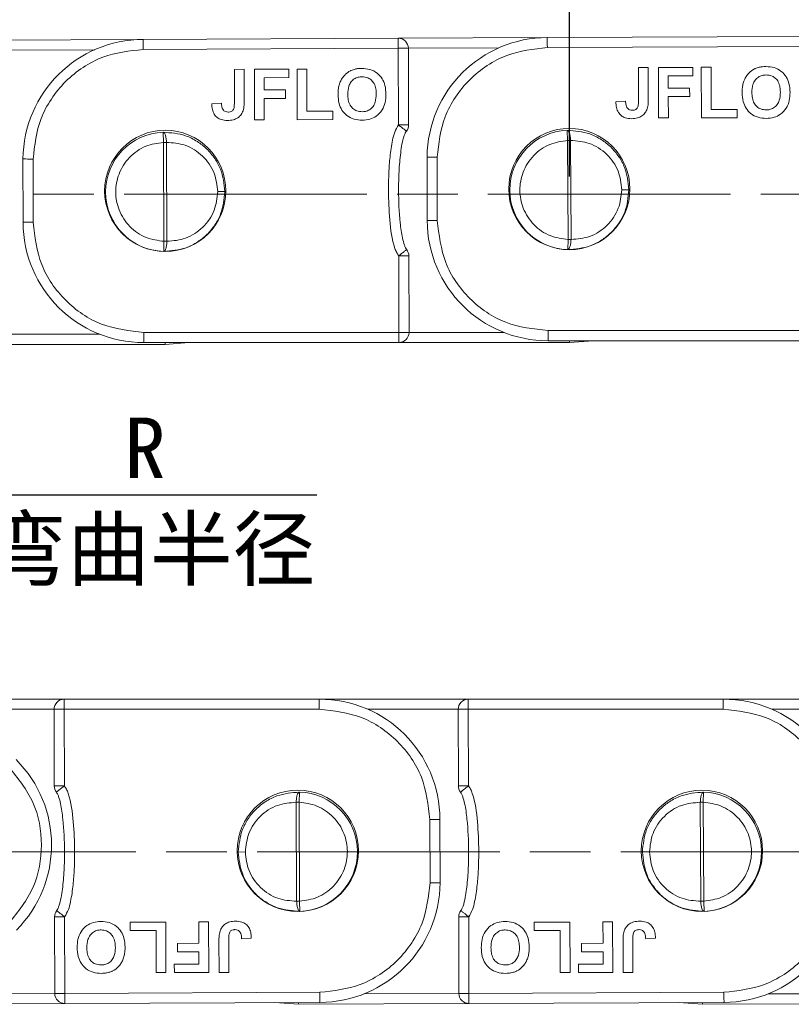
# Model space of a CAD drawing. Header units: millimetres. Extents: x 3188 to 3546, y -304 to -51.
# Tile 6 of 27: x 3307 to 3345, y -197 to -148. Entities that reach past the tile are written whole.
import ezdxf

# ---------------------------------------------------------------- set-up
doc = ezdxf.new("R2010")
doc.units = ezdxf.units.MM
doc.linetypes.add('ACAD_ISO08W100', pattern=[36, 24, -3, 6, -3])
doc.linetypes.add('CENTER', pattern=[0.6, 0.375, -0.075, 0.075, -0.075])
doc.layers.add('中心线', color=1, linetype='CENTER', lineweight=25)
doc.styles.add('18', font='仿宋_GB2312.ttf', dxfattribs={"height": 20})
doc.styles.get("Standard").update_dxf_attribs({"font": '仿宋_GB2312.ttf', "width": 0.8})
doc.dimstyles.new('ISO-10', dxfattribs={"dimtxt": 4, "dimasz": 2.5, "dimexe": 2, "dimexo": 0.625, "dimgap": 1.5, "dimtad": 1, "dimtoh": 1, "dimdsep": 46, "dimtxsty": 'Standard', "dimcen": 2.5, "dimadec": 0, "dimazin": 0, "dimtfac": 1, "dimtmove": 0, "dimatfit": 3, "dimfxl": 0, "dimarcsym": 0})

# ---------------------------------------------------------------- blocks, each defined once
blk = doc.blocks.new('*D207')
at = {"color": 0, "lineweight": -2}
for p, q in [((3333.907, -155.862), (3333.907, -138.689)), ((3353.907, -155.816), (3353.907, -138.689)), ((3351.407, -140.689), (3336.407, -140.689))]:
    blk.add_line(p, q, dxfattribs=at)
at = {"color": 0, "lineweight": 9}
for points in [[(3336.407, -140.272), (3336.407, -141.106), (3333.907, -140.689)], [(3351.407, -140.272), (3351.407, -141.106), (3353.907, -140.689)]]:
    blk.add_solid(points, dxfattribs=at)
at = {"layer": 'Defpoints', "color": 0, "lineweight": 9}
for p in [(3333.907, -140.689), (3333.907, -156.487), (3353.907, -156.441)]:
    blk.add_point(p, dxfattribs=at)
at = {"color": 0, "lineweight": 9, "insert": (3343.907, -137.189), "char_height": 4, "attachment_point": 5}
blk.add_mtext('20', dxfattribs=at)

msp = doc.modelspace()

# ---------------------------------------------------------------- linework, layer by layer
at = {"color": 7, "linetype": 'Continuous', "lineweight": 15}
for p, q in [((3325.437, -149.023), (3312.816, -149.08)), ((3332.816, -148.989), (3325.437, -149.023)), ((3325.439, -149.523), (3325.437, -149.023)), ((3345.436, -148.931), (3332.816, -148.989)), ((3312.816, -149.08), (3305.437, -149.114)), ((3312.817, -149.58), (3325.439, -149.523)), ((3325.939, -149.522), (3325.439, -149.523)), ((3325.448, -153.312), (3325.439, -149.523)), ((3325.939, -149.52), (3330.414, -149.5)), ((3325.948, -153.311), (3325.939, -149.522)), ((3332.817, -149.489), (3345.439, -149.431)), ((3305.939, -149.612), (3310.414, -149.591)), ((3337.327, -150.471), (3337.808, -150.47)), ((3337.331, -152.089), (3337.327, -150.471)), ((3337.808, -150.47), (3337.811, -152.046)), ((3338.321, -150.469), (3340.019, -150.465)), ((3338.326, -152.969), (3338.321, -150.469)), ((3340.019, -150.465), (3340.02, -150.882)), ((3340.436, -150.464), (3340.917, -150.463)), ((3340.442, -152.964), (3340.436, -150.464)), ((3340.917, -150.463), (3340.922, -152.546)), ((3317.327, -150.563), (3317.808, -150.561)), ((3317.331, -152.181), (3317.327, -150.563)), ((3317.808, -150.561), (3317.812, -152.137)), ((3318.321, -150.56), (3320.02, -150.556)), ((3318.327, -153.06), (3318.321, -150.56)), ((3320.02, -150.973), (3318.803, -150.976)), ((3318.803, -150.976), (3318.804, -151.585)), ((3320.02, -150.556), (3320.02, -150.973)), ((3320.436, -150.555), (3320.917, -150.554)), ((3320.442, -153.055), (3320.436, -150.555)), ((3320.917, -150.554), (3320.922, -152.638)), ((3340.02, -150.882), (3338.802, -150.884)), ((3338.802, -150.884), (3338.804, -151.493)), ((3338.804, -151.493), (3339.861, -151.491)), ((3339.861, -151.491), (3339.862, -151.908)), ((3318.804, -151.585), (3319.862, -151.582)), ((3319.862, -151.582), (3319.863, -151.999)), ((3339.862, -151.908), (3338.805, -151.91)), ((3338.805, -151.91), (3338.807, -152.968)), ((3316.69, -152.231), (3316.209, -152.264)), ((3319.863, -151.999), (3318.805, -152.001)), ((3318.805, -152.001), (3318.807, -153.059)), ((3336.69, -152.139), (3336.209, -152.172)), ((3320.922, -152.638), (3322.204, -152.635)), ((3322.204, -152.635), (3322.205, -153.051)), ((3338.807, -152.968), (3338.326, -152.969)), ((3342.205, -152.96), (3340.442, -152.964)), ((3340.922, -152.546), (3342.204, -152.543)), ((3342.204, -152.543), (3342.205, -152.96)), ((3318.807, -153.059), (3318.327, -153.06)), ((3322.205, -153.051), (3320.442, -153.055)), ((3325.448, -153.312), (3325.948, -153.311)), ((3313.822, -154.175), (3313.804, -153.675)), ((3333.822, -154.084), (3333.804, -153.584)), ((3313.844, -159.073), (3313.822, -154.175)), ((3313.822, -154.175), (3313.968, -154.175)), ((3313.99, -159.072), (3313.968, -154.175)), ((3333.822, -154.084), (3333.968, -154.083)), ((3333.844, -158.981), (3333.822, -154.084)), ((3333.99, -158.981), (3333.968, -154.083)), ((3326.865, -154.907), (3326.872, -158.038)), ((3327.365, -154.908), (3327.372, -158.037)), ((3306.866, -154.998), (3306.873, -158.13)), ((3307.366, -155), (3307.373, -158.129)), ((3316.858, -156.61), (3316.504, -156.612)), ((3336.857, -156.519), (3336.503, -156.52)), ((3307.373, -158.129), (3306.873, -158.13)), ((3327.372, -158.037), (3326.872, -158.038)), ((3313.831, -159.573), (3313.844, -159.073)), ((3313.844, -159.073), (3313.99, -159.072)), ((3333.831, -159.481), (3333.844, -158.981)), ((3333.844, -158.981), (3333.99, -158.981)), ((3325.962, -159.79), (3325.462, -159.791)), ((3325.471, -163.58), (3325.462, -159.791)), ((3325.971, -163.579), (3325.962, -159.79)), ((3310.667, -163.672), (3305.971, -163.672)), ((3312.851, -163.58), (3325.471, -163.58)), ((3312.851, -163.58), (3312.851, -164.08)), ((3325.471, -163.58), (3325.971, -163.579)), ((3325.471, -164.08), (3325.471, -163.58)), ((3330.667, -163.58), (3325.971, -163.58)), ((3332.85, -163.489), (3345.471, -163.489)), ((3332.85, -163.489), (3332.85, -163.989)), ((3305.471, -164.172), (3313.908, -164.172)), ((3312.851, -164.08), (3325.471, -164.08)), ((3315.079, -164.08), (3313.908, -164.172)), ((3313.908, -164.172), (3313.908, -164.08)), ((3325.471, -164.08), (3333.907, -164.08)), ((3332.85, -163.989), (3345.471, -163.989)), ((3335.079, -163.989), (3333.907, -164.08)), ((3333.907, -164.08), (3333.907, -163.989)), ((3308.905, -181.727), (3303.531, -181.727)), ((3321.526, -181.727), (3308.905, -181.727)), ((3308.905, -181.727), (3308.905, -182.227)), ((3321.526, -182.227), (3321.526, -181.727)), ((3328.905, -181.727), (3321.526, -181.727)), ((3341.526, -181.727), (3328.905, -181.727)), ((3328.905, -181.727), (3328.905, -182.227)), ((3341.526, -182.227), (3341.526, -181.727)), ((3348.905, -181.727), (3341.526, -181.727)), ((3304.031, -182.227), (3308.405, -182.227)), ((3308.905, -182.227), (3308.405, -182.228)), ((3308.405, -182.228), (3308.414, -186.017)), ((3308.905, -182.227), (3308.914, -186.016)), ((3321.526, -182.227), (3308.905, -182.227)), ((3323.93, -182.227), (3328.405, -182.227)), ((3328.905, -182.227), (3328.405, -182.228)), ((3328.405, -182.228), (3328.414, -186.017)), ((3328.905, -182.227), (3328.914, -186.016)), ((3341.526, -182.227), (3328.905, -182.227)), ((3343.93, -182.227), (3348.405, -182.227)), ((3308.414, -186.017), (3308.914, -186.016)), ((3328.414, -186.017), (3328.914, -186.016)), ((3320.545, -186.326), (3320.532, -186.826)), ((3340.545, -186.326), (3340.532, -186.826)), ((3320.387, -186.826), (3320.409, -191.724)), ((3320.532, -186.826), (3320.387, -186.826)), ((3320.532, -186.826), (3320.555, -191.723)), ((3340.387, -186.826), (3340.409, -191.724)), ((3340.532, -186.826), (3340.387, -186.826)), ((3340.532, -186.826), (3340.555, -191.723)), ((3327.004, -187.679), (3327.504, -187.678)), ((3327.011, -190.807), (3327.004, -187.679)), ((3327.511, -190.809), (3327.504, -187.678)), ((3317.519, -189.288), (3317.873, -189.287)), ((3337.519, -189.288), (3337.873, -189.287)), ((3320.555, -191.723), (3320.409, -191.724)), ((3320.555, -191.723), (3320.572, -192.223)), ((3340.555, -191.723), (3340.409, -191.724)), ((3340.555, -191.723), (3340.572, -192.223)), ((3308.929, -192.495), (3308.429, -192.496)), ((3308.429, -192.496), (3308.438, -196.286)), ((3308.929, -192.495), (3308.938, -196.284)), ((3312.172, -192.756), (3313.935, -192.752)), ((3312.173, -193.172), (3312.172, -192.756)), ((3313.935, -192.752), (3313.94, -195.252)), ((3315.569, -192.748), (3316.05, -192.747)), ((3315.572, -193.806), (3315.569, -192.748)), ((3316.05, -192.747), (3316.056, -195.247)), ((3328.929, -192.495), (3328.429, -192.496)), ((3328.429, -192.496), (3328.438, -196.286)), ((3328.929, -192.495), (3328.938, -196.284)), ((3332.172, -192.756), (3333.935, -192.752)), ((3332.173, -193.172), (3332.172, -192.756)), ((3333.935, -192.752), (3333.94, -195.252)), ((3335.569, -192.748), (3336.05, -192.747)), ((3335.572, -193.806), (3335.569, -192.748)), ((3336.05, -192.747), (3336.056, -195.247)), ((3313.455, -193.17), (3312.173, -193.172)), ((3313.46, -195.253), (3313.455, -193.17)), ((3333.455, -193.17), (3332.173, -193.172)), ((3333.46, -195.253), (3333.455, -193.17)), ((3314.514, -193.808), (3315.572, -193.806)), ((3314.515, -194.225), (3314.514, -193.808)), ((3316.569, -195.246), (3316.565, -193.67)), ((3317.046, -193.627), (3317.049, -195.245)), ((3317.687, -193.577), (3318.167, -193.543)), ((3334.514, -193.808), (3335.572, -193.806)), ((3334.515, -194.225), (3334.514, -193.808)), ((3336.569, -195.246), (3336.565, -193.67)), ((3337.046, -193.627), (3337.049, -195.245)), ((3337.687, -193.577), (3338.167, -193.543)), ((3315.573, -194.222), (3314.515, -194.225)), ((3315.574, -194.831), (3315.573, -194.222)), ((3335.573, -194.222), (3334.515, -194.225)), ((3335.574, -194.831), (3335.573, -194.222)), ((3314.356, -194.834), (3315.574, -194.831)), ((3314.357, -195.251), (3314.356, -194.834)), ((3334.356, -194.834), (3335.574, -194.831)), ((3334.357, -195.251), (3334.356, -194.834)), ((3313.94, -195.252), (3313.46, -195.253)), ((3316.056, -195.247), (3314.357, -195.251)), ((3317.049, -195.245), (3316.569, -195.246)), ((3333.94, -195.252), (3333.46, -195.253)), ((3336.056, -195.247), (3334.357, -195.251)), ((3337.049, -195.245), (3336.569, -195.246)), ((3308.438, -196.287), (3303.086, -196.311)), ((3308.438, -196.286), (3308.938, -196.284)), ((3321.559, -196.227), (3308.938, -196.284)), ((3308.938, -196.284), (3308.94, -196.784)), ((3328.438, -196.287), (3323.742, -196.308)), ((3328.438, -196.286), (3328.938, -196.284)), ((3341.559, -196.227), (3328.938, -196.284)), ((3328.938, -196.284), (3328.94, -196.784)), ((3348.438, -196.287), (3343.742, -196.308)), ((3301.918, -196.817), (3308.94, -196.784)), ((3308.94, -196.784), (3321.56, -196.727)), ((3320.504, -196.823), (3319.332, -196.737)), ((3320.504, -196.823), (3320.503, -196.732)), ((3320.504, -196.823), (3328.94, -196.784)), ((3328.94, -196.784), (3341.56, -196.727)), ((3340.504, -196.823), (3339.332, -196.737)), ((3340.504, -196.823), (3340.503, -196.732)), ((3340.504, -196.823), (3348.94, -196.784))]:
    msp.add_line(p, q, dxfattribs=at)
for centre in [(3313.908, -156.578), (3333.907, -156.487), (3320.469, -189.229), (3340.469, -189.229)]:
    msp.add_circle(centre, 3, dxfattribs=at)
for centre, radius, start, end in [((3325.439, -149.523), 0.5, 0.131, 90.2619), ((3332.829, -154.953), 5.964, 90.131, 179.5547), ((3312.83, -155.045), 5.964, 90.131, 179.5547), ((3325.448, -153.312), 0.5, 322.3184, 0.131), ((3313.908, -156.624), 2.95, 92.0062, 268.5177), ((3333.907, -156.532), 2.95, 92.0062, 268.5177), ((3313.908, -156.624), 2.95, 0.131, 0.2619), ((3333.907, -156.532), 2.95, 0.131, 0.2619), ((3312.837, -158.116), 5.964, 180.131, 270.131), ((3332.837, -158.025), 5.964, 180.131, 270.131), ((3325.462, -159.791), 0.5, 0.131, 37.9436), ((3325.471, -163.58), 0.5, 270, 0.131), ((3308.905, -182.227), 0.5, 90, 180.131), ((3321.54, -187.691), 5.964, 0.131, 90.131), ((3328.905, -182.227), 0.5, 90, 180.131), ((3341.54, -187.691), 5.964, 0.131, 90.131), ((3302.314, -188.944), 5.964, 315.1268, 45.1268), ((3308.914, -186.016), 0.5, 180.131, 217.9436), ((3328.914, -186.016), 0.5, 180.131, 217.9436), ((3320.469, -189.275), 2.95, 272.0062, 88.5177), ((3340.469, -189.275), 2.95, 272.0062, 88.5177), ((3320.469, -189.275), 2.95, 180.131, 180.2619), ((3340.469, -189.275), 2.95, 180.131, 180.2619), ((3321.547, -190.762), 5.964, 270.131, 359.5547), ((3341.547, -190.762), 5.964, 270.131, 359.5547), ((3308.929, -192.495), 0.5, 142.3184, 180.131), ((3328.929, -192.495), 0.5, 142.3184, 180.131), ((3308.938, -196.284), 0.5, 180.131, 270.2619), ((3328.938, -196.284), 0.5, 180.131, 270.2619)]:
    msp.add_arc(centre, radius, start, end, dxfattribs=at)
for points in [[(3332.817, -149.489), (3332.817, -149.423), (3332.816, -149.292), (3332.816, -149.127), (3332.816, -149.012), (3332.816, -148.997), (3332.816, -148.989)], [(3312.817, -149.58), (3312.817, -149.515), (3312.817, -149.384), (3312.816, -149.219), (3312.816, -149.103), (3312.816, -149.088), (3312.816, -149.08)], [(3327.365, -154.908), (3327.3, -154.908), (3327.169, -154.908), (3327.003, -154.908), (3326.888, -154.908), (3326.873, -154.907), (3326.865, -154.907)], [(3307.366, -155), (3307.3, -155), (3307.169, -155), (3307.004, -154.999), (3306.888, -154.999), (3306.873, -154.999), (3306.866, -154.998)], [(3307.373, -158.129), (3307.456, -158.844), (3307.624, -160.276), (3308.892, -162.08), (3310.702, -163.339), (3312.134, -163.5), (3312.851, -163.58)], [(3327.372, -158.037), (3327.456, -158.753), (3327.624, -160.185), (3328.892, -161.988), (3330.701, -163.248), (3332.134, -163.409), (3332.85, -163.489)], [(3327.004, -187.679), (3326.92, -186.963), (3326.752, -185.531), (3325.484, -183.727), (3323.675, -182.468), (3322.242, -182.307), (3321.526, -182.227)], [(3347.004, -187.679), (3346.92, -186.963), (3346.752, -185.531), (3345.484, -183.727), (3343.675, -182.468), (3342.242, -182.307), (3341.526, -182.227)], [(3306.186, -192.8), (3306.633, -192.234), (3307.527, -191.103), (3307.906, -188.932), (3307.517, -186.761), (3306.618, -185.635), (3306.168, -185.071)], [(3327.011, -190.807), (3327.077, -190.807), (3327.208, -190.808), (3327.373, -190.808), (3327.488, -190.808), (3327.504, -190.809), (3327.511, -190.809)], [(3321.559, -196.227), (3321.56, -196.292), (3321.56, -196.423), (3321.56, -196.589), (3321.561, -196.704), (3321.561, -196.719), (3321.56, -196.727)], [(3341.559, -196.227), (3341.56, -196.292), (3341.56, -196.423), (3341.56, -196.589), (3341.561, -196.704), (3341.561, -196.719), (3341.56, -196.727)]]:
    msp.add_open_spline(points, degree=3, dxfattribs=at)
for points, knots in [([(3332.817, -149.489), (3332.134, -149.563), (3331.084, -149.676), (3329.82, -150.352), (3328.949, -151.05), (3328.246, -151.916), (3327.562, -153.176), (3327.443, -154.226), (3327.365, -154.908)], [0, 0, 0, 0, 0.239602, 0.368454, 0.5, 0.631546, 0.760398, 1, 1, 1, 1]), ([(3312.817, -149.58), (3312.134, -149.654), (3311.084, -149.767), (3309.82, -150.443), (3308.949, -151.141), (3308.246, -152.008), (3307.563, -153.268), (3307.443, -154.317), (3307.366, -155)], [0, 0, 0, 0, 0.239602, 0.368454, 0.5, 0.631546, 0.760398, 1, 1, 1, 1]), ([(3323.111, -150.615), (3323.174, -150.592), (3323.29, -150.55), (3323.468, -150.521), (3323.581, -150.518), (3323.638, -150.516)], [0, 0, 0, 0, 0.372031, 0.683777, 1, 1, 1, 1]), ([(3323.638, -150.516), (3323.773, -150.525), (3324.044, -150.542), (3324.401, -150.73), (3324.654, -151.015), (3324.806, -151.381), (3324.822, -151.65), (3324.83, -151.799)], [0, 0, 0, 0, 0.203919, 0.410143, 0.593167, 0.774496, 1, 1, 1, 1]), ([(3342.568, -151.089), (3342.598, -151.029), (3342.658, -150.909), (3342.816, -150.713), (3342.976, -150.586), (3343.097, -150.531), (3343.111, -150.524)], [0, 0, 0, 0, 0.250896, 0.502166, 0.940512, 1, 1, 1, 1]), ([(3343.111, -150.524), (3343.174, -150.501), (3343.289, -150.459), (3343.468, -150.43), (3343.581, -150.426), (3343.638, -150.425)], [0, 0, 0, 0, 0.372031, 0.683777, 1, 1, 1, 1]), ([(3343.638, -150.425), (3343.773, -150.433), (3344.044, -150.45), (3344.401, -150.639), (3344.654, -150.924), (3344.806, -151.29), (3344.821, -151.558), (3344.83, -151.707)], [0, 0, 0, 0, 0.203919, 0.410143, 0.593167, 0.774496, 1, 1, 1, 1]), ([(3322.569, -151.18), (3322.598, -151.12), (3322.658, -151), (3322.816, -150.804), (3322.976, -150.677), (3323.097, -150.622), (3323.111, -150.615)], [0, 0, 0, 0, 0.250896, 0.502166, 0.940512, 1, 1, 1, 1]), ([(3322.939, -151.798), (3322.946, -151.663), (3322.956, -151.45), (3323.084, -151.187), (3323.25, -151.03), (3323.448, -150.944), (3323.583, -150.936), (3323.645, -150.933)], [0, 0, 0, 0, 0.319472, 0.499874, 0.681163, 0.852974, 1, 1, 1, 1]), ([(3323.645, -150.933), (3323.746, -150.942), (3323.919, -150.957), (3324.124, -151.096), (3324.267, -151.283), (3324.339, -151.525), (3324.346, -151.703), (3324.349, -151.788)], [0, 0, 0, 0, 0.24016, 0.407539, 0.574764, 0.796346, 1, 1, 1, 1]), ([(3342.939, -151.707), (3342.945, -151.571), (3342.956, -151.359), (3343.084, -151.095), (3343.25, -150.938), (3343.448, -150.853), (3343.582, -150.845), (3343.644, -150.841)], [0, 0, 0, 0, 0.319472, 0.499874, 0.681163, 0.852974, 1, 1, 1, 1]), ([(3343.644, -150.841), (3343.746, -150.85), (3343.919, -150.866), (3344.124, -151.004), (3344.267, -151.191), (3344.339, -151.434), (3344.346, -151.612), (3344.349, -151.697)], [0, 0, 0, 0, 0.24016, 0.4075395, 0.5747635, 0.7963457, 1, 1, 1, 1]), ([(3322.458, -151.816), (3322.46, -151.749), (3322.463, -151.609), (3322.492, -151.393), (3322.543, -151.252), (3322.569, -151.18)], [0, 0, 0, 0, 0.308297, 0.650122, 1, 1, 1, 1]), ([(3342.458, -151.724), (3342.46, -151.658), (3342.463, -151.517), (3342.492, -151.301), (3342.543, -151.16), (3342.568, -151.089)], [0, 0, 0, 0, 0.308297, 0.650122, 1, 1, 1, 1]), ([(3323.651, -153.08), (3323.516, -153.072), (3323.244, -153.055), (3322.887, -152.871), (3322.635, -152.588), (3322.482, -152.228), (3322.467, -151.963), (3322.458, -151.816)], [0, 0, 0, 0, 0.205433, 0.413226, 0.595657, 0.776233, 1, 1, 1, 1]), ([(3323.649, -152.663), (3323.558, -152.655), (3323.395, -152.64), (3323.191, -152.511), (3323.037, -152.326), (3322.951, -152.076), (3322.943, -151.89), (3322.939, -151.798)], [0, 0, 0, 0, 0.213563, 0.386192, 0.558454, 0.780281, 1, 1, 1, 1]), ([(3324.349, -151.788), (3324.343, -151.924), (3324.332, -152.139), (3324.202, -152.408), (3324.029, -152.569), (3323.833, -152.653), (3323.704, -152.66), (3323.649, -152.663)], [0, 0, 0, 0, 0.319116, 0.506214, 0.694344, 0.868092, 1, 1, 1, 1]), ([(3324.83, -151.799), (3324.824, -151.933), (3324.811, -152.203), (3324.658, -152.591), (3324.385, -152.882), (3324.03, -153.055), (3323.782, -153.071), (3323.651, -153.08)], [0, 0, 0, 0, 0.204593, 0.411054, 0.622248, 0.800999, 1, 1, 1, 1]), ([(3343.65, -152.989), (3343.516, -152.98), (3343.244, -152.963), (3342.887, -152.779), (3342.635, -152.496), (3342.482, -152.137), (3342.467, -151.871), (3342.458, -151.724)], [0, 0, 0, 0, 0.205433, 0.413226, 0.595657, 0.776233, 1, 1, 1, 1]), ([(3343.648, -152.572), (3343.558, -152.564), (3343.394, -152.549), (3343.191, -152.419), (3343.036, -152.234), (3342.951, -151.984), (3342.943, -151.799), (3342.939, -151.707)], [0, 0, 0, 0, 0.213563, 0.386192, 0.558454, 0.780281, 1, 1, 1, 1]), ([(3344.349, -151.697), (3344.342, -151.832), (3344.332, -152.047), (3344.201, -152.316), (3344.029, -152.478), (3343.833, -152.562), (3343.704, -152.569), (3343.648, -152.572)], [0, 0, 0, 0, 0.319116, 0.506214, 0.694344, 0.868092, 1, 1, 1, 1]), ([(3344.83, -151.707), (3344.824, -151.842), (3344.811, -152.111), (3344.658, -152.499), (3344.385, -152.791), (3344.03, -152.963), (3343.781, -152.98), (3343.65, -152.989)], [0, 0, 0, 0, 0.204593, 0.411054, 0.622248, 0.800999, 1, 1, 1, 1]), ([(3316.983, -153.095), (3316.878, -153.089), (3316.7, -153.077), (3316.473, -152.958), (3316.317, -152.783), (3316.224, -152.541), (3316.214, -152.36), (3316.209, -152.264)], [0, 0, 0, 0, 0.242194, 0.410832, 0.580073, 0.776537, 1, 1, 1, 1]), ([(3316.756, -152.542), (3316.739, -152.503), (3316.71, -152.434), (3316.696, -152.328), (3316.692, -152.263), (3316.69, -152.231)], [0, 0, 0, 0, 0.3923864, 0.6950086, 1, 1, 1, 1]), ([(3317.331, -152.181), (3317.329, -152.242), (3317.327, -152.367), (3317.304, -152.52), (3317.236, -152.615), (3317.158, -152.662), (3317.081, -152.677), (3317.028, -152.678), (3317.014, -152.679)], [0, 0, 0, 0, 0.272262, 0.546684, 0.659253, 0.771268, 0.935125, 1, 1, 1, 1]), ([(3317.812, -152.137), (3317.811, -152.204), (3317.809, -152.317), (3317.793, -152.477), (3317.77, -152.567), (3317.758, -152.613)], [0, 0, 0, 0, 0.416831, 0.706738, 1, 1, 1, 1]), ([(3336.983, -153.004), (3336.878, -152.997), (3336.7, -152.986), (3336.473, -152.867), (3336.317, -152.692), (3336.224, -152.45), (3336.214, -152.269), (3336.209, -152.172)], [0, 0, 0, 0, 0.242194, 0.410832, 0.580073, 0.776537, 1, 1, 1, 1]), ([(3336.756, -152.45), (3336.739, -152.411), (3336.71, -152.343), (3336.696, -152.236), (3336.692, -152.172), (3336.69, -152.139)], [0, 0, 0, 0, 0.392386, 0.695009, 1, 1, 1, 1]), ([(3337.013, -152.587), (3336.971, -152.584), (3336.899, -152.578), (3336.809, -152.523), (3336.773, -152.474), (3336.756, -152.45)], [0, 0, 0, 0, 0.4105714, 0.7090846, 1, 1, 1, 1]), ([(3337.331, -152.089), (3337.329, -152.151), (3337.326, -152.275), (3337.304, -152.429), (3337.236, -152.524), (3337.158, -152.57), (3337.08, -152.586), (3337.028, -152.587), (3337.013, -152.587)], [0, 0, 0, 0, 0.272262, 0.546684, 0.659253, 0.771268, 0.935125, 1, 1, 1, 1]), ([(3337.811, -152.046), (3337.81, -152.113), (3337.809, -152.226), (3337.793, -152.385), (3337.77, -152.476), (3337.758, -152.521)], [0, 0, 0, 0, 0.4168306, 0.7067378, 1, 1, 1, 1]), ([(3317.014, -152.679), (3316.971, -152.675), (3316.899, -152.669), (3316.809, -152.614), (3316.773, -152.566), (3316.756, -152.542)], [0, 0, 0, 0, 0.410571, 0.709085, 1, 1, 1, 1]), ([(3317.758, -152.613), (3317.731, -152.675), (3317.672, -152.813), (3317.502, -152.972), (3317.262, -153.08), (3317.084, -153.09), (3316.983, -153.095)], [0, 0, 0, 0, 0.206451, 0.456836, 0.694177, 1, 1, 1, 1]), ([(3337.758, -152.521), (3337.731, -152.584), (3337.672, -152.721), (3337.502, -152.881), (3337.262, -152.989), (3337.084, -152.999), (3336.983, -153.004)], [0, 0, 0, 0, 0.206451, 0.456836, 0.694177, 1, 1, 1, 1]), ([(3325.462, -159.791), (3325.427, -159.738), (3325.349, -159.623), (3325.124, -159.046), (3325.001, -158.001), (3324.944, -156.754), (3324.965, -155.714), (3325.023, -154.881), (3325.12, -154.205), (3325.246, -153.663), (3325.381, -153.428), (3325.448, -153.312)], [0, 0, 0, 0, 0.0288052, 0.0628017, 0.2789795, 0.4998673, 0.6297897, 0.7499789, 0.8776505, 0.939679, 1, 1, 1, 1]), ([(3325.843, -153.618), (3325.839, -153.614), (3325.831, -153.607), (3325.783, -153.571), (3325.733, -153.532), (3325.668, -153.482), (3325.576, -153.411), (3325.497, -153.35), (3325.448, -153.312)], [0, 0, 0, 0, 0.230756, 0.357867, 0.500054, 0.619961, 0.760565, 1, 1, 1, 1]), ([(3313.804, -153.675), (3313.818, -153.678), (3313.835, -153.682), (3313.854, -153.702), (3313.879, -153.733), (3313.907, -153.793), (3313.935, -153.897), (3313.957, -154.014), (3313.964, -154.111), (3313.968, -154.175)], [0, 0, 0, 0, 0.173251, 0.223905, 0.250466, 0.499859, 0.632766, 0.760218, 1, 1, 1, 1]), ([(3313.804, -153.675), (3314.183, -153.703), (3314.778, -153.746), (3315.487, -154.109), (3315.977, -154.491), (3316.365, -154.957), (3316.749, -155.651), (3316.815, -156.232), (3316.858, -156.61)], [0, 0, 0, 0, 0.242475, 0.381394, 0.50509, 0.638205, 0.764495, 1, 1, 1, 1]), ([(3325.857, -159.484), (3325.837, -159.454), (3325.792, -159.382), (3325.719, -159.193), (3325.614, -158.781), (3325.49, -157.878), (3325.443, -156.773), (3325.467, -155.616), (3325.545, -154.71), (3325.647, -154.068), (3325.779, -153.719), (3325.824, -153.648), (3325.843, -153.618)], [0, 0, 0, 0, 0.017955, 0.042504, 0.101636, 0.231293, 0.500013, 0.65744, 0.813011, 0.957617, 0.98211, 1, 1, 1, 1]), ([(3333.804, -153.584), (3333.818, -153.587), (3333.835, -153.591), (3333.854, -153.611), (3333.878, -153.641), (3333.907, -153.702), (3333.935, -153.806), (3333.957, -153.923), (3333.964, -154.02), (3333.968, -154.083)], [0, 0, 0, 0, 0.173251, 0.223905, 0.250466, 0.499859, 0.632766, 0.760218, 1, 1, 1, 1]), ([(3333.804, -153.584), (3334.183, -153.612), (3334.778, -153.655), (3335.487, -154.017), (3335.977, -154.4), (3336.365, -154.865), (3336.749, -155.56), (3336.815, -156.141), (3336.857, -156.519)], [0, 0, 0, 0, 0.242475, 0.381394, 0.50509, 0.638205, 0.764495, 1, 1, 1, 1]), ([(3313.844, -159.073), (3313.543, -159.032), (3312.916, -158.948), (3312.11, -158.379), (3311.579, -157.566), (3311.401, -156.635), (3311.571, -155.703), (3312.094, -154.885), (3312.895, -154.309), (3313.521, -154.219), (3313.822, -154.175)], [0, 0, 0, 0, 0.1202489, 0.25, 0.3797511, 0.5, 0.6202489, 0.75, 0.8797511, 1, 1, 1, 1]), ([(3313.968, -154.175), (3314.282, -154.197), (3314.766, -154.233), (3315.357, -154.528), (3315.762, -154.842), (3316.093, -155.234), (3316.412, -155.811), (3316.468, -156.298), (3316.504, -156.612)], [0, 0, 0, 0, 0.243932, 0.37608, 0.507278, 0.637157, 0.766033, 1, 1, 1, 1]), ([(3333.844, -158.981), (3333.543, -158.941), (3332.916, -158.856), (3332.109, -158.288), (3331.579, -157.475), (3331.401, -156.544), (3331.571, -155.611), (3332.093, -154.793), (3332.895, -154.217), (3333.521, -154.127), (3333.822, -154.084)], [0, 0, 0, 0, 0.120249, 0.25, 0.379751, 0.5, 0.620249, 0.75, 0.879751, 1, 1, 1, 1]), ([(3333.968, -154.083), (3334.282, -154.106), (3334.766, -154.141), (3335.357, -154.436), (3335.762, -154.751), (3336.093, -155.143), (3336.412, -155.719), (3336.467, -156.206), (3336.503, -156.52)], [0, 0, 0, 0, 0.243932, 0.37608, 0.507278, 0.637157, 0.766033, 1, 1, 1, 1]), ([(3316.858, -156.617), (3316.818, -156.995), (3316.756, -157.575), (3316.378, -158.272), (3315.994, -158.74), (3315.508, -159.125), (3314.803, -159.493), (3314.209, -159.542), (3313.831, -159.573)], [0, 0, 0, 0, 0.235537, 0.3618, 0.494915, 0.618585, 0.757497, 1, 1, 1, 1]), ([(3316.504, -156.612), (3316.471, -156.926), (3316.419, -157.413), (3316.106, -157.993), (3315.778, -158.388), (3315.376, -158.706), (3314.788, -159.007), (3314.304, -159.046), (3313.99, -159.072)], [0, 0, 0, 0, 0.233967, 0.362712, 0.492722, 0.623787, 0.756068, 1, 1, 1, 1]), ([(3336.857, -156.526), (3336.817, -156.903), (3336.756, -157.484), (3336.378, -158.18), (3335.994, -158.648), (3335.508, -159.034), (3334.803, -159.402), (3334.209, -159.45), (3333.831, -159.481)], [0, 0, 0, 0, 0.235537, 0.3618, 0.494915, 0.618585, 0.757497, 1, 1, 1, 1]), ([(3336.503, -156.52), (3336.47, -156.835), (3336.419, -157.322), (3336.105, -157.902), (3335.778, -158.297), (3335.376, -158.615), (3334.788, -158.915), (3334.304, -158.955), (3333.99, -158.981)], [0, 0, 0, 0, 0.233967, 0.362712, 0.492722, 0.623787, 0.756068, 1, 1, 1, 1]), ([(3313.99, -159.072), (3313.987, -159.136), (3313.981, -159.233), (3313.96, -159.35), (3313.935, -159.447), (3313.903, -159.518), (3313.866, -159.565), (3313.844, -159.57), (3313.831, -159.573)], [0, 0, 0, 0, 0.240065, 0.3673394, 0.4998987, 0.7160855, 0.8334686, 1, 1, 1, 1]), ([(3333.99, -158.981), (3333.986, -159.044), (3333.981, -159.141), (3333.96, -159.258), (3333.935, -159.356), (3333.903, -159.427), (3333.866, -159.473), (3333.844, -159.478), (3333.831, -159.481)], [0, 0, 0, 0, 0.240065, 0.367339, 0.499899, 0.716085, 0.833469, 1, 1, 1, 1]), ([(3325.462, -159.791), (3325.512, -159.753), (3325.591, -159.691), (3325.682, -159.62), (3325.747, -159.57), (3325.796, -159.531), (3325.845, -159.494), (3325.852, -159.488), (3325.857, -159.484)], [0, 0, 0, 0, 0.239435, 0.380089, 0.499946, 0.642148, 0.769264, 1, 1, 1, 1]), ([(3308.914, -186.016), (3308.864, -186.055), (3308.786, -186.116), (3308.694, -186.188), (3308.63, -186.237), (3308.58, -186.277), (3308.532, -186.313), (3308.525, -186.319), (3308.52, -186.323)], [0, 0, 0, 0, 0.239435, 0.380089, 0.499946, 0.642148, 0.769264, 1, 1, 1, 1]), ([(3308.914, -186.016), (3308.95, -186.069), (3309.028, -186.184), (3309.252, -186.761), (3309.375, -187.806), (3309.433, -189.053), (3309.411, -190.093), (3309.354, -190.926), (3309.256, -191.602), (3309.131, -192.144), (3308.996, -192.379), (3308.929, -192.495)], [0, 0, 0, 0, 0.028805, 0.062802, 0.27898, 0.499867, 0.62979, 0.749979, 0.877651, 0.939679, 1, 1, 1, 1]), ([(3328.914, -186.016), (3328.864, -186.055), (3328.786, -186.116), (3328.694, -186.188), (3328.63, -186.237), (3328.58, -186.277), (3328.532, -186.313), (3328.525, -186.319), (3328.52, -186.323)], [0, 0, 0, 0, 0.239435, 0.380089, 0.499946, 0.642148, 0.769264, 1, 1, 1, 1]), ([(3328.914, -186.016), (3328.95, -186.069), (3329.028, -186.184), (3329.252, -186.761), (3329.375, -187.806), (3329.433, -189.053), (3329.411, -190.093), (3329.354, -190.926), (3329.256, -191.602), (3329.131, -192.144), (3328.996, -192.379), (3328.929, -192.495)], [0, 0, 0, 0, 0.028805, 0.062802, 0.27898, 0.499867, 0.62979, 0.749979, 0.877651, 0.939679, 1, 1, 1, 1]), ([(3308.52, -186.323), (3308.539, -186.354), (3308.585, -186.425), (3308.658, -186.614), (3308.762, -187.026), (3308.886, -187.929), (3308.933, -189.034), (3308.909, -190.191), (3308.831, -191.097), (3308.73, -191.739), (3308.597, -192.088), (3308.552, -192.16), (3308.533, -192.19)], [0, 0, 0, 0, 0.017955, 0.042504, 0.101636, 0.231293, 0.500013, 0.65744, 0.813011, 0.957617, 0.98211, 1, 1, 1, 1]), ([(3317.519, -189.282), (3317.559, -188.904), (3317.621, -188.324), (3317.999, -187.627), (3318.383, -187.159), (3318.869, -186.773), (3319.574, -186.405), (3320.168, -186.357), (3320.545, -186.326)], [0, 0, 0, 0, 0.235537, 0.3618, 0.494915, 0.618585, 0.757497, 1, 1, 1, 1]), ([(3320.387, -186.826), (3320.39, -186.763), (3320.395, -186.666), (3320.416, -186.549), (3320.442, -186.451), (3320.473, -186.38), (3320.511, -186.334), (3320.533, -186.329), (3320.545, -186.326)], [0, 0, 0, 0, 0.240065, 0.3673394, 0.4998987, 0.7160855, 0.8334686, 1, 1, 1, 1]), ([(3328.52, -186.323), (3328.539, -186.354), (3328.585, -186.425), (3328.658, -186.614), (3328.762, -187.026), (3328.886, -187.929), (3328.933, -189.034), (3328.909, -190.191), (3328.831, -191.097), (3328.73, -191.739), (3328.597, -192.088), (3328.552, -192.16), (3328.533, -192.19)], [0, 0, 0, 0, 0.017955, 0.042504, 0.101636, 0.231293, 0.500013, 0.65744, 0.813011, 0.957617, 0.98211, 1, 1, 1, 1]), ([(3337.519, -189.282), (3337.559, -188.904), (3337.621, -188.324), (3337.999, -187.627), (3338.383, -187.159), (3338.869, -186.773), (3339.574, -186.405), (3340.168, -186.357), (3340.545, -186.326)], [0, 0, 0, 0, 0.235537, 0.3618, 0.494915, 0.618585, 0.757497, 1, 1, 1, 1]), ([(3340.387, -186.826), (3340.39, -186.763), (3340.395, -186.666), (3340.416, -186.549), (3340.442, -186.451), (3340.473, -186.38), (3340.511, -186.334), (3340.533, -186.329), (3340.545, -186.326)], [0, 0, 0, 0, 0.240065, 0.367339, 0.499899, 0.716085, 0.833469, 1, 1, 1, 1]), ([(3317.873, -189.287), (3317.906, -188.973), (3317.957, -188.485), (3318.271, -187.905), (3318.598, -187.511), (3319.001, -187.193), (3319.589, -186.892), (3320.073, -186.852), (3320.387, -186.826)], [0, 0, 0, 0, 0.233967, 0.362712, 0.492722, 0.623787, 0.756068, 1, 1, 1, 1]), ([(3320.532, -186.826), (3320.834, -186.866), (3321.46, -186.951), (3322.267, -187.519), (3322.797, -188.332), (3322.976, -189.264), (3322.806, -190.196), (3322.283, -191.014), (3321.481, -191.59), (3320.856, -191.68), (3320.555, -191.723)], [0, 0, 0, 0, 0.1202489, 0.25, 0.3797511, 0.5, 0.6202489, 0.75, 0.8797511, 1, 1, 1, 1]), ([(3337.873, -189.287), (3337.906, -188.973), (3337.957, -188.485), (3338.271, -187.905), (3338.598, -187.511), (3339.001, -187.193), (3339.589, -186.892), (3340.073, -186.852), (3340.387, -186.826)], [0, 0, 0, 0, 0.233967, 0.362712, 0.492722, 0.623787, 0.756068, 1, 1, 1, 1]), ([(3340.532, -186.826), (3340.834, -186.866), (3341.46, -186.951), (3342.267, -187.519), (3342.797, -188.332), (3342.976, -189.264), (3342.806, -190.196), (3342.283, -191.014), (3341.481, -191.59), (3340.856, -191.68), (3340.555, -191.723)], [0, 0, 0, 0, 0.120249, 0.25, 0.379751, 0.5, 0.620249, 0.75, 0.879751, 1, 1, 1, 1]), ([(3320.572, -192.223), (3320.194, -192.196), (3319.599, -192.152), (3318.89, -191.79), (3318.4, -191.408), (3318.011, -190.942), (3317.628, -190.247), (3317.562, -189.666), (3317.519, -189.288)], [0, 0, 0, 0, 0.242475, 0.381394, 0.50509, 0.638205, 0.764495, 1, 1, 1, 1]), ([(3320.409, -191.724), (3320.095, -191.701), (3319.611, -191.666), (3319.02, -191.371), (3318.615, -191.057), (3318.284, -190.665), (3317.965, -190.088), (3317.909, -189.601), (3317.873, -189.287)], [0, 0, 0, 0, 0.243932, 0.37608, 0.507278, 0.637157, 0.766033, 1, 1, 1, 1]), ([(3340.572, -192.223), (3340.194, -192.196), (3339.599, -192.152), (3338.89, -191.79), (3338.4, -191.408), (3338.011, -190.942), (3337.628, -190.247), (3337.562, -189.666), (3337.519, -189.288)], [0, 0, 0, 0, 0.242475, 0.381394, 0.50509, 0.638205, 0.764495, 1, 1, 1, 1]), ([(3340.409, -191.724), (3340.095, -191.701), (3339.611, -191.666), (3339.02, -191.371), (3338.615, -191.057), (3338.284, -190.665), (3337.965, -190.088), (3337.909, -189.601), (3337.873, -189.287)], [0, 0, 0, 0, 0.243932, 0.37608, 0.507278, 0.637157, 0.766033, 1, 1, 1, 1]), ([(3321.559, -196.227), (3322.242, -196.153), (3323.293, -196.04), (3324.557, -195.364), (3325.427, -194.666), (3326.131, -193.8), (3326.814, -192.54), (3326.933, -191.49), (3327.011, -190.807)], [0, 0, 0, 0, 0.239602, 0.368454, 0.5, 0.631546, 0.760398, 1, 1, 1, 1]), ([(3341.559, -196.227), (3342.242, -196.153), (3343.293, -196.04), (3344.557, -195.364), (3345.427, -194.666), (3346.131, -193.8), (3346.814, -192.54), (3346.933, -191.49), (3347.011, -190.807)], [0, 0, 0, 0, 0.239602, 0.368454, 0.5, 0.631546, 0.760398, 1, 1, 1, 1]), ([(3320.572, -192.223), (3320.559, -192.22), (3320.542, -192.217), (3320.523, -192.196), (3320.498, -192.166), (3320.469, -192.105), (3320.441, -192.001), (3320.419, -191.884), (3320.413, -191.787), (3320.409, -191.724)], [0, 0, 0, 0, 0.173251, 0.223905, 0.250466, 0.499859, 0.632766, 0.760218, 1, 1, 1, 1]), ([(3340.572, -192.223), (3340.559, -192.22), (3340.542, -192.217), (3340.523, -192.196), (3340.498, -192.166), (3340.469, -192.105), (3340.441, -192.001), (3340.419, -191.884), (3340.413, -191.787), (3340.409, -191.724)], [0, 0, 0, 0, 0.173251, 0.223905, 0.250466, 0.499859, 0.632766, 0.760218, 1, 1, 1, 1]), ([(3308.533, -192.19), (3308.538, -192.194), (3308.545, -192.2), (3308.594, -192.236), (3308.644, -192.275), (3308.708, -192.325), (3308.8, -192.396), (3308.879, -192.457), (3308.929, -192.495)], [0, 0, 0, 0, 0.230756, 0.357867, 0.500054, 0.619961, 0.760565, 1, 1, 1, 1]), ([(3328.533, -192.19), (3328.538, -192.194), (3328.545, -192.2), (3328.594, -192.236), (3328.644, -192.275), (3328.708, -192.325), (3328.8, -192.396), (3328.879, -192.457), (3328.929, -192.495)], [0, 0, 0, 0, 0.230756, 0.3578667, 0.5000539, 0.6199613, 0.760565, 1, 1, 1, 1]), ([(3309.546, -194.008), (3309.553, -193.874), (3309.565, -193.604), (3309.718, -193.217), (3309.991, -192.925), (3310.347, -192.752), (3310.595, -192.736), (3310.726, -192.727)], [0, 0, 0, 0, 0.204593, 0.411054, 0.622248, 0.800999, 1, 1, 1, 1]), ([(3310.726, -192.727), (3310.861, -192.736), (3311.132, -192.753), (3311.49, -192.937), (3311.741, -193.22), (3311.895, -193.579), (3311.91, -193.845), (3311.918, -193.991)], [0, 0, 0, 0, 0.205433, 0.413226, 0.595657, 0.776233, 1, 1, 1, 1]), ([(3316.618, -193.194), (3316.645, -193.132), (3316.705, -192.995), (3316.875, -192.835), (3317.115, -192.727), (3317.293, -192.717), (3317.393, -192.712)], [0, 0, 0, 0, 0.206451, 0.456836, 0.694177, 1, 1, 1, 1]), ([(3317.393, -192.712), (3317.498, -192.719), (3317.677, -192.73), (3317.903, -192.849), (3318.06, -193.024), (3318.152, -193.266), (3318.162, -193.447), (3318.167, -193.543)], [0, 0, 0, 0, 0.242194, 0.410832, 0.580073, 0.776537, 1, 1, 1, 1]), ([(3329.546, -194.008), (3329.553, -193.874), (3329.565, -193.604), (3329.718, -193.217), (3329.991, -192.925), (3330.347, -192.752), (3330.595, -192.736), (3330.726, -192.727)], [0, 0, 0, 0, 0.204593, 0.411054, 0.622248, 0.800999, 1, 1, 1, 1]), ([(3330.726, -192.727), (3330.861, -192.736), (3331.132, -192.753), (3331.49, -192.937), (3331.741, -193.22), (3331.895, -193.579), (3331.91, -193.845), (3331.918, -193.991)], [0, 0, 0, 0, 0.205433, 0.413226, 0.595657, 0.776233, 1, 1, 1, 1]), ([(3336.618, -193.194), (3336.645, -193.132), (3336.705, -192.995), (3336.875, -192.835), (3337.115, -192.727), (3337.293, -192.717), (3337.393, -192.712)], [0, 0, 0, 0, 0.206451, 0.456836, 0.694177, 1, 1, 1, 1]), ([(3337.393, -192.712), (3337.498, -192.719), (3337.677, -192.73), (3337.903, -192.849), (3338.06, -193.024), (3338.152, -193.266), (3338.162, -193.447), (3338.167, -193.543)], [0, 0, 0, 0, 0.2421939, 0.4108319, 0.5800733, 0.7765369, 1, 1, 1, 1]), ([(3310.027, -194.019), (3310.034, -193.884), (3310.044, -193.668), (3310.175, -193.399), (3310.347, -193.238), (3310.543, -193.154), (3310.672, -193.147), (3310.728, -193.144)], [0, 0, 0, 0, 0.319116, 0.506214, 0.694344, 0.868092, 1, 1, 1, 1]), ([(3310.728, -193.144), (3310.818, -193.152), (3310.982, -193.167), (3311.185, -193.297), (3311.34, -193.482), (3311.425, -193.731), (3311.433, -193.917), (3311.437, -194.009)], [0, 0, 0, 0, 0.213563, 0.386192, 0.558454, 0.780281, 1, 1, 1, 1]), ([(3316.565, -193.67), (3316.566, -193.603), (3316.567, -193.49), (3316.584, -193.33), (3316.607, -193.24), (3316.618, -193.194)], [0, 0, 0, 0, 0.416831, 0.706738, 1, 1, 1, 1]), ([(3317.046, -193.627), (3317.047, -193.565), (3317.05, -193.441), (3317.072, -193.287), (3317.14, -193.192), (3317.218, -193.145), (3317.296, -193.13), (3317.348, -193.129), (3317.363, -193.129)], [0, 0, 0, 0, 0.272262, 0.5466839, 0.6592528, 0.7712676, 0.9351248, 1, 1, 1, 1]), ([(3317.363, -193.129), (3317.405, -193.132), (3317.478, -193.138), (3317.568, -193.193), (3317.603, -193.242), (3317.621, -193.266)], [0, 0, 0, 0, 0.410571, 0.709085, 1, 1, 1, 1]), ([(3317.621, -193.266), (3317.637, -193.304), (3317.666, -193.373), (3317.68, -193.479), (3317.684, -193.544), (3317.687, -193.577)], [0, 0, 0, 0, 0.392386, 0.695009, 1, 1, 1, 1]), ([(3330.027, -194.019), (3330.034, -193.884), (3330.044, -193.668), (3330.175, -193.399), (3330.347, -193.238), (3330.543, -193.154), (3330.672, -193.147), (3330.728, -193.144)], [0, 0, 0, 0, 0.319116, 0.506214, 0.694344, 0.868092, 1, 1, 1, 1]), ([(3330.728, -193.144), (3330.818, -193.152), (3330.982, -193.167), (3331.185, -193.297), (3331.34, -193.482), (3331.425, -193.731), (3331.433, -193.917), (3331.437, -194.009)], [0, 0, 0, 0, 0.213563, 0.386192, 0.558454, 0.780281, 1, 1, 1, 1]), ([(3336.565, -193.67), (3336.566, -193.603), (3336.567, -193.49), (3336.584, -193.33), (3336.607, -193.24), (3336.618, -193.194)], [0, 0, 0, 0, 0.416831, 0.706738, 1, 1, 1, 1]), ([(3337.046, -193.627), (3337.047, -193.565), (3337.05, -193.441), (3337.072, -193.287), (3337.14, -193.192), (3337.218, -193.145), (3337.296, -193.13), (3337.348, -193.129), (3337.363, -193.129)], [0, 0, 0, 0, 0.272262, 0.5466839, 0.6592528, 0.7712676, 0.9351248, 1, 1, 1, 1]), ([(3337.363, -193.129), (3337.405, -193.132), (3337.478, -193.138), (3337.568, -193.193), (3337.603, -193.242), (3337.621, -193.266)], [0, 0, 0, 0, 0.410571, 0.709085, 1, 1, 1, 1]), ([(3337.621, -193.266), (3337.637, -193.304), (3337.666, -193.373), (3337.68, -193.479), (3337.684, -193.544), (3337.687, -193.577)], [0, 0, 0, 0, 0.392386, 0.695009, 1, 1, 1, 1]), ([(3310.739, -195.291), (3310.604, -195.283), (3310.332, -195.265), (3309.976, -195.077), (3309.722, -194.792), (3309.57, -194.426), (3309.555, -194.157), (3309.546, -194.008)], [0, 0, 0, 0, 0.203919, 0.410143, 0.593167, 0.774496, 1, 1, 1, 1]), ([(3310.732, -194.874), (3310.63, -194.865), (3310.458, -194.85), (3310.253, -194.712), (3310.11, -194.524), (3310.038, -194.282), (3310.031, -194.104), (3310.027, -194.019)], [0, 0, 0, 0, 0.24016, 0.407539, 0.574764, 0.796346, 1, 1, 1, 1]), ([(3311.437, -194.009), (3311.431, -194.145), (3311.42, -194.357), (3311.293, -194.62), (3311.126, -194.777), (3310.928, -194.863), (3310.794, -194.871), (3310.732, -194.874)], [0, 0, 0, 0, 0.319472, 0.499874, 0.681163, 0.852974, 1, 1, 1, 1]), ([(3311.918, -193.991), (3311.917, -194.058), (3311.914, -194.199), (3311.884, -194.414), (3311.834, -194.556), (3311.808, -194.627)], [0, 0, 0, 0, 0.308297, 0.650122, 1, 1, 1, 1]), ([(3330.739, -195.291), (3330.604, -195.283), (3330.332, -195.265), (3329.976, -195.077), (3329.722, -194.792), (3329.57, -194.426), (3329.555, -194.157), (3329.546, -194.008)], [0, 0, 0, 0, 0.203919, 0.410143, 0.593167, 0.774496, 1, 1, 1, 1]), ([(3330.732, -194.874), (3330.63, -194.865), (3330.458, -194.85), (3330.253, -194.712), (3330.11, -194.524), (3330.038, -194.282), (3330.031, -194.104), (3330.027, -194.019)], [0, 0, 0, 0, 0.24016, 0.407539, 0.574764, 0.796346, 1, 1, 1, 1]), ([(3331.437, -194.009), (3331.431, -194.145), (3331.42, -194.357), (3331.293, -194.62), (3331.126, -194.777), (3330.928, -194.863), (3330.794, -194.871), (3330.732, -194.874)], [0, 0, 0, 0, 0.319472, 0.499874, 0.681163, 0.852974, 1, 1, 1, 1]), ([(3331.918, -193.991), (3331.917, -194.058), (3331.914, -194.199), (3331.884, -194.414), (3331.834, -194.556), (3331.808, -194.627)], [0, 0, 0, 0, 0.308297, 0.650122, 1, 1, 1, 1]), ([(3311.808, -194.627), (3311.778, -194.687), (3311.719, -194.807), (3311.56, -195.003), (3311.4, -195.13), (3311.28, -195.185), (3311.265, -195.192)], [0, 0, 0, 0, 0.250896, 0.502166, 0.940512, 1, 1, 1, 1]), ([(3331.808, -194.627), (3331.778, -194.687), (3331.719, -194.807), (3331.56, -195.003), (3331.4, -195.13), (3331.28, -195.185), (3331.265, -195.192)], [0, 0, 0, 0, 0.250896, 0.502166, 0.940512, 1, 1, 1, 1]), ([(3311.265, -195.192), (3311.202, -195.215), (3311.087, -195.257), (3310.908, -195.286), (3310.796, -195.289), (3310.739, -195.291)], [0, 0, 0, 0, 0.372031, 0.683777, 1, 1, 1, 1]), ([(3331.265, -195.192), (3331.202, -195.215), (3331.087, -195.257), (3330.908, -195.286), (3330.796, -195.289), (3330.739, -195.291)], [0, 0, 0, 0, 0.372031, 0.683777, 1, 1, 1, 1])]:
    msp.add_open_spline(points, degree=3, knots=knots, dxfattribs=at)
at = {"layer": '中心线', "linetype": 'ACAD_ISO08W100', "lineweight": 13, "ltscale": 0.5}
for p, q in [((3293.88, -156.738), (3391.573, -156.738)), ((3300.459, -189.275), (3511.868, -189.275))]:
    msp.add_line(p, q, dxfattribs=at)

# ---------------------------------------------------------------- texts
at = {"layer": '中心线', "color": 5, "linetype": 'ByBlock', "lineweight": 13, "ltscale": 0.5, "char_height": 3, "width": 29.71666, "attachment_point": 1, "style": '18'}
for s, insert in [('R', (3311.884, -167.79)), ('弯曲半径', (3304.958, -172.793))]:
    msp.add_mtext(s, dxfattribs=dict(at, insert=insert))

# ---------------------------------------------------------------- dimensions: what is measured, and where the dimension line sits
at = {"color": 5, "lineweight": 9}
dim = msp.add_linear_dim(base=(3333.907, -140.689), p1=(3353.907, -156.441), p2=(3333.907, -156.487), dimstyle='ISO-10', dxfattribs=at)
dim.commit()
dim.dimension.update_dxf_attribs({"geometry": '*D207', "text_midpoint": (3343.907, -137.189)})

# ---------------------------------------------------------------- leaders
msp.add_leader([(3293.372, -186.151), (3303.966, -171.623), (3321.407, -171.623)], dimstyle='ISO-10', override={"dimgap": 1.5, "dimtad": 0}, dxfattribs=at)

doc.saveas('drawing.dxf')
